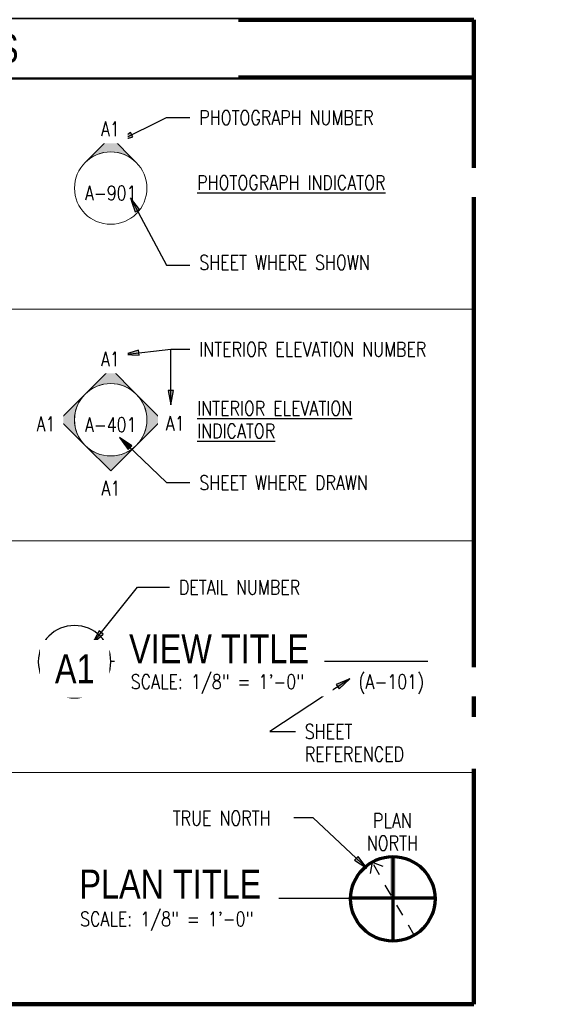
# Paper-space layout 'G-002 - SYMBOLS & ABBREVIATIONS' of a CAD drawing. Header units: feet. Extents: x 6.3 to 33.2, y 0.8 to 16.7.
# Tile 2 of 3: x 14.4 to 19, y 8.1 to 16.6. Entities that reach past the tile are written whole.
import ezdxf

# ---------------------------------------------------------------- set-up
doc = ezdxf.new("R2010")
doc.units = ezdxf.units.FT
doc.header["$MEASUREMENT"] = 0
doc.linetypes.add('Dash 1_32_', pattern=[0.0625, 0.03125, -0.03125])
for name, color, linetype, lineweight in [('A-ANNO-NOTE', 131, 'Continuous', 20), ('A-DETL', 90, 'Continuous', 9), ('A-DETL-THIN', 151, 'Continuous', 9), ('S-ANNO-NOTE', 2, 'Continuous', 35)]:
    doc.layers.add(name, color=color, linetype=linetype, lineweight=lineweight)
doc.layers.add('G-ANNO-TEXT', color=2, linetype='Continuous')
doc.styles.add('Annotative', font='romans.shx', dxfattribs={"width": 0.8, "height": 0.125})
doc.styles.add('RomanS', font='romans.shx', dxfattribs={"width": 0.8})
doc.styles.add('TITLES', font='swiss.ttf', dxfattribs={"width": 0.8})

# ---------------------------------------------------------------- blocks, each defined once
blk = doc.blocks.new('Elevation Mark Body Circle Interior_NAVFAC - Filled Arrow-745789-GENERAL PROJECT SYMBOLS')
at = {"color": 250, "lineweight": 20}
blk.add_circle((18.7312, 25.5662), 0.3125, dxfattribs=at)
for start, end in [(0, 180), (180, 360)]:
    blk.add_arc((18.7312, 25.5662), 0.3125, start, end, dxfattribs=at)
blk = doc.blocks.new('Elevation Mark Body Circle Photo_NAVFAC - Filled Arrow-735316-GENERAL PROJECT SYMBOLS')
at = {"lineweight": 20}
blk.add_circle((18.7312, 27.5662), 0.3125, dxfattribs=at)
for start, end in [(0, 180), (180, 360)]:
    blk.add_arc((18.7312, 27.5662), 0.3125, start, end, dxfattribs=at)
blk = doc.blocks.new('Elevation Mark Pointer Circle Photo_NAVFAC - Detail Number-735302-GENERAL PROJECT SYMBOLS')
at = {"lineweight": 9}
h = blk.add_hatch(color=256, dxfattribs=at)
edge = h.paths.add_edge_path()
edge.add_line((18.7312, 28.0082), (18.9522, 27.7872))
edge.add_arc((18.7312, 27.5662), 0.3125, 45, 135)
edge.add_line((18.5103, 27.7872), (18.7312, 28.0082))
at = {"lineweight": 20}
for p, q in [((18.5103, 27.7872), (18.7312, 28.0082)), ((18.7312, 28.0082), (18.5103, 27.7872)), ((18.7312, 28.0082), (18.9522, 27.7872)), ((18.9522, 27.7872), (18.7312, 28.0082))]:
    blk.add_line(p, q, dxfattribs=at)
blk.add_arc((18.7312, 27.5662), 0.3125, 45, 135, dxfattribs=at)
blk.add_arc((18.7312, 27.5662), 0.3125, 45, 135, dxfattribs=at)
blk = doc.blocks.new('North_Arrow_Symbol_With_True_North - North Arrow-735321-GENERAL PROJECT SYMBOLS')
at = {"layer": 'A-ANNO-NOTE', "lineweight": 211}
h = blk.add_hatch(color=256, dxfattribs=at)
edge = h.paths.add_edge_path()
edge.add_line((21.1887, 21.7939), (21.1887, 21.4367))
edge.add_line((21.1887, 21.4367), (21.1418, 21.4367))
edge.add_line((21.1418, 21.4367), (21.1418, 21.7939))
edge.add_arc((21.1652, 21.4305), 0.3641, 86.3096, 93.6904, ccw=False)
at = {"layer": 'A-ANNO-NOTE', "lineweight": 70}
for p, q in [((21.1652, 21.7947), (21.1652, 21.0664)), ((21.5293, 21.4367), (20.8012, 21.4367))]:
    blk.add_line(p, q, dxfattribs=at)
at = {"layer": 'A-ANNO-NOTE', "linetype": 'Dash 1_32_', "lineweight": 30}
for p, q in [((20.9858, 21.7474), (20.9641, 21.6243)), ((20.9858, 21.7474), (21.1033, 21.7046)), ((21.35, 21.1167), (20.9858, 21.7474))]:
    blk.add_line(p, q, dxfattribs=at)
at = {"layer": 'A-ANNO-NOTE', "lineweight": 70}
blk.add_circle((21.1652, 21.4305), 0.3641, dxfattribs=at)
at = {"layer": 'A-ANNO-NOTE'}
blk.add_arc((21.1652, 21.4305), 0.3641, 86.3096, 93.6904, dxfattribs=at)
at = {"layer": 'A-ANNO-NOTE', "lineweight": 9, "insert": (21.1611, 22.1687), "char_height": 0.125, "width": 0.8, "attachment_point": 2, "line_spacing_factor": 0.936439, "style": 'RomanS'}
blk.add_mtext('\\pxqc,t3.2,6.4,9.6,12.8,16,19.2,22.4,25.6,28.8,32,35.2,38.4,41.6,44.8,48,51.2,54.4,57.6,60.8,64,67.2,70.4,73.6,76.8,80,83.2,86.4,89.6,92.8,96,99.2,102.4;PLAN\\PNORTH', dxfattribs=at)
blk = doc.blocks.new('Elevation Mark Pointer Circle Interior_NAVFAC - Detail Number-735377-GENERAL PROJECT SYMBOLS')
at = {"lineweight": 9}
h = blk.add_hatch(color=256, dxfattribs=at)
edge = h.paths.add_edge_path()
edge.add_line((18.7312, 26.0082), (18.9522, 25.7872))
edge.add_arc((18.7312, 25.5662), 0.3125, 45, 135)
edge.add_line((18.5103, 25.7872), (18.7312, 26.0082))
at = {"lineweight": 20}
for p, q in [((18.5103, 25.7872), (18.7312, 26.0082)), ((18.7312, 26.0082), (18.5103, 25.7872)), ((18.7312, 26.0082), (18.9522, 25.7872)), ((18.9522, 25.7872), (18.7312, 26.0082))]:
    blk.add_line(p, q, dxfattribs=at)
blk.add_arc((18.7312, 25.5662), 0.3125, 45, 135, dxfattribs=at)
blk.add_arc((18.7312, 25.5662), 0.3125, 45, 135, dxfattribs=at)
blk = doc.blocks.new('View Title - View Title-852881-GENERAL PROJECT SYMBOLS')
for start, end in [(0, 180), (180, 0)]:
    blk.add_arc((18.5948, 23.4778), 0.3125, start, end)

psp = doc.layouts.new('G-002 - SYMBOLS & ABBREVIATIONS')

# ---------------------------------------------------------------- hatches: boundary and pattern name
at = {"layer": 'G-ANNO-TEXT'}
for points in [[(15.2189, 15.5018), (15.3407, 15.5376), (15.3211, 15.5771)], [(15.2673, 13.6606), (15.394, 13.6529), (15.3889, 13.6967)], [(15.6673, 13.2245), (15.6894, 13.3495), (15.6453, 13.3495)], [(14.9888, 11.1619), (15.084, 11.2458), (15.0495, 11.2733)], [(17.2108, 10.8603), (17.0943, 10.8099), (17.1186, 10.7731)], [(17.3586, 9.2248), (17.2825, 9.3264), (17.2524, 9.2943)]]:
    psp.add_hatch(color=256, dxfattribs=at).paths.add_polyline_path(points)

# ---------------------------------------------------------------- linework, layer by layer
at = {"layer": 'A-DETL', "lineweight": 90}
for p, q in [((6.2819, 16.5502), (18.2819, 16.5502)), ((18.2819, 16.5502), (18.2819, 8.0502)), ((6.2819, 16.0502), (18.2819, 16.0502)), ((18.2819, 8.0502), (6.2819, 8.0502))]:
    psp.add_line(p, q, dxfattribs=at)
at = {"layer": 'A-DETL-THIN'}
for p, q in [((6.2819, 14.0502), (18.2819, 14.0502)), ((6.2819, 12.0502), (18.2819, 12.0502)), ((6.2819, 10.0502), (18.2819, 10.0502))]:
    psp.add_line(p, q, dxfattribs=at)
at = {"layer": 'G-ANNO-TEXT'}
for p, q in [((15.2189, 15.5018), (15.6309, 15.7064)), ((15.6309, 15.7064), (15.833, 15.7064)), ((15.3211, 15.5771), (15.2189, 15.5018)), ((15.3407, 15.5376), (15.3211, 15.5771)), ((15.2189, 15.5018), (15.3407, 15.5376)), ((15.6309, 14.4297), (15.833, 14.4297)), ((15.2673, 13.6606), (15.6673, 13.7064)), ((15.3889, 13.6967), (15.2673, 13.6606)), ((15.394, 13.6529), (15.3889, 13.6967)), ((15.6673, 13.7064), (15.833, 13.7064)), ((15.6673, 13.2245), (15.6673, 13.7064)), ((15.6673, 13.7064), (15.833, 13.7064)), ((15.2673, 13.6606), (15.394, 13.6529)), ((15.6894, 13.3495), (15.6453, 13.3495)), ((15.6453, 13.3495), (15.6673, 13.2245)), ((15.6673, 13.2245), (15.6894, 13.3495)), ((15.3003, 12.8409), (15.3308, 12.8727)), ((15.6309, 12.5547), (15.833, 12.5547)), ((14.9888, 11.1619), (15.3794, 11.6511)), ((15.3794, 11.6511), (15.6574, 11.6511)), ((15.0495, 11.2733), (14.9888, 11.1619)), ((14.9888, 11.1619), (15.084, 11.2458)), ((15.084, 11.2458), (15.0495, 11.2733)), ((15.1522, 11.0138), (17.8835, 11.0138)), ((17.2108, 10.8603), (16.5222, 10.4067)), ((17.2108, 10.8603), (17.0943, 10.8099)), ((17.0943, 10.8099), (17.1186, 10.7731)), ((17.1186, 10.7731), (17.2108, 10.8603)), ((16.5222, 10.4067), (16.7429, 10.4067)), ((16.7307, 9.6592), (16.7286, 9.6592)), ((16.8957, 9.6592), (16.7307, 9.6592)), ((17.3586, 9.2248), (16.8957, 9.6592)), ((17.2825, 9.3264), (17.2524, 9.2943)), ((17.2524, 9.2943), (17.3586, 9.2248)), ((17.3586, 9.2248), (17.2825, 9.3264)), ((14.8793, 8.9667), (17.2178, 8.9667))]:
    psp.add_line(p, q, dxfattribs=at)

# ---------------------------------------------------------------- block references
for name, p in [('Elevation Mark Pointer Circle Photo_NAVFAC - Detail Number-735302-GENERAL PROJECT SYMBOLS', (-3.5822, -12.4698)), ('Elevation Mark Body Circle Photo_NAVFAC - Filled Arrow-735316-GENERAL PROJECT SYMBOLS', (-3.5822, -12.4698)), ('Elevation Mark Pointer Circle Interior_NAVFAC - Detail Number-735377-GENERAL PROJECT SYMBOLS', (-3.5822, -12.4698)), ('Elevation Mark Body Circle Interior_NAVFAC - Filled Arrow-745789-GENERAL PROJECT SYMBOLS', (-3.5822, -12.4698)), ('View Title - View Title-852881-GENERAL PROJECT SYMBOLS', (-3.7578, -12.4698)), ('North_Arrow_Symbol_With_True_North - North Arrow-735321-GENERAL PROJECT SYMBOLS', (-3.5822, -12.4698))]:
    psp.add_blockref(name, p, dxfattribs=at)
at = {"layer": 'G-ANNO-TEXT', "rotation": 180}
psp.add_blockref('Elevation Mark Pointer Circle Interior_NAVFAC - Detail Number-735377-GENERAL PROJECT SYMBOLS', (33.8802, 38.6627), dxfattribs=at)

# ---------------------------------------------------------------- texts
at = {"layer": 'G-ANNO-TEXT', "insert": (15.8949, 13.257), "char_height": 0.125, "width": 2.28085, "attachment_point": 1, "line_spacing_factor": 0.936439, "style": 'Annotative', "bg_fill": 2}
psp.add_mtext('\\pxt0.53333,1.06667,1.6,2.13333,2.66667,3.2,3.73333,4.26667,4.8,5.33333,5.86667,6.4,6.93333,7.46667,8,8.53333,9.06667,9.6,10.13333,10.66667,11.2,11.73333,12.26667,12.8,13.33333,13.86667,14.4,14.93333,15.46667,16,16.53333,17.06667;{\\LINTERIOR ELEVATION\\PINDICATOR}', dxfattribs=at)

# ---------------------------------------------------------------- next in the draw order: texts
at = {"layer": 'G-ANNO-TEXT', "line_spacing_factor": 0.936439, "bg_fill": 2}
for s, insert, char_height, width, attachment_point, style in [('\\pxt3.2,6.4,9.6,12.8,16,19.2,22.4,25.6,28.8,32,35.2,38.4,41.6,44.8,48,51.2,54.4,57.6,60.8,64,67.2,70.4,73.6,76.8,80,83.2,86.4,89.6,92.8,96,99.2,102.4;{PHOTOGRAPH NUMBER}', (15.913, 15.767), 0.125, 2.000242, 1, 'Annotative'), ('\\pxqc,t3.2,6.4,9.6,12.8,16,19.2,22.4,25.6,28.8,32,35.2,38.4,41.6,44.8,48,51.2,54.4,57.6,60.8,64,67.2,70.4,73.6,76.8,80,83.2,86.4,89.6,92.8,96,99.2,102.4;{A1}', (15.1456, 15.6078), 0.125, 0.172913, 5, 'Annotative'), ('\\pxt0.53333,1.06667,1.6,2.13333,2.66667,3.2,3.73333,4.26667,4.8,5.33333,5.86667,6.4,6.93333,7.46667,8,8.53333,9.06667,9.6,10.13333,10.66667,11.2,11.73333,12.26667,12.8,13.33333,13.86667,14.4,14.93333,15.46667,16,16.53333,17.06667;{\\LPHOTOGRAPH INDICATOR}', (15.8949, 15.2062), 0.125, 2.352126, 1, 'Annotative'), ('\\pxqc,t3.2,6.4,9.6,12.8,16,19.2,22.4,25.6,28.8,32,35.2,38.4,41.6,44.8,48,51.2,54.4,57.6,60.8,64,67.2,70.4,73.6,76.8,80,83.2,86.4,89.6,92.8,96,99.2,102.4;{A-901}', (15.1491, 15.0534), 0.125, 0.372913, 5, 'Annotative'), ('\\pxt3.2,6.4,9.6,12.8,16,19.2,22.4,25.6,28.8,32,35.2,38.4,41.6,44.8,48,51.2,54.4,57.6,60.8,64,67.2,70.4,73.6,76.8,80,83.2,86.4,89.6,92.8,96,99.2,102.4;{SHEET WHERE SHOWN}', (15.913, 14.517), 0.125, 2.120967, 1, 'Annotative'), ('\\pxt3.2,6.4,9.6,12.8,16,19.2,22.4,25.6,28.8,32,35.2,38.4,41.6,44.8,48,51.2,54.4,57.6,60.8,64,67.2,70.4,73.6,76.8,80,83.2,86.4,89.6,92.8,96,99.2,102.4;{INTERIOR ELEVATION NUMBER}', (15.913, 13.767), 0.125, 2.286964, 1, 'Annotative'), ('\\pxqc,t3.2,6.4,9.6,12.8,16,19.2,22.4,25.6,28.8,32,35.2,38.4,41.6,44.8,48,51.2,54.4,57.6,60.8,64,67.2,70.4,73.6,76.8,80,83.2,86.4,89.6,92.8,96,99.2,102.4;{A1}', (15.1456, 13.621), 0.125, 0.172913, 5, 'Annotative'), ('\\pxqc,t3.2,6.4,9.6,12.8,16,19.2,22.4,25.6,28.8,32,35.2,38.4,41.6,44.8,48,51.2,54.4,57.6,60.8,64,67.2,70.4,73.6,76.8,80,83.2,86.4,89.6,92.8,96,99.2,102.4;{A-401}', (15.1491, 13.0534), 0.125, 0.372913, 5, 'Annotative'), ('\\pxt3.2,6.4,9.6,12.8,16,19.2,22.4,25.6,28.8,32,35.2,38.4,41.6,44.8,48,51.2,54.4,57.6,60.8,64,67.2,70.4,73.6,76.8,80,83.2,86.4,89.6,92.8,96,99.2,102.4;{SHEET WHERE DRAWN}', (15.913, 12.6154), 0.125, 2.196421, 1, 'Annotative'), ('\\pxt3.2,6.4,9.6,12.8,16,19.2,22.4,25.6,28.8,32,35.2,38.4,41.6,44.8,48,51.2,54.4,57.6,60.8,64,67.2,70.4,73.6,76.8,80,83.2,86.4,89.6,92.8,96,99.2,102.4;{DETAIL NUMBER}', (15.7374, 11.7118), 0.125, 1.508542, 1, 'Annotative'), ('\\pxqc,t1.6,3.2,4.8,6.4,8,9.6,11.2,12.8,14.4,16,17.6,19.2,20.8,22.4,24,25.6,27.2,28.8,30.4,32,33.6,35.2,36.8,38.4,40,41.6,43.2,44.8,46.4,48,49.6,51.2;{A1}', (14.8385, 10.9464), 0.25, 0.348031, 5, 'TITLES'), ('\\pxt3.2,6.4,9.6,12.8,16,19.2,22.4,25.6,28.8,32,35.2,38.4,41.6,44.8,48,51.2,54.4,57.6,60.8,64,67.2,70.4,73.6,76.8,80,83.2,86.4,89.6,92.8,96,99.2,102.4;{(A-101)}', (17.2868, 10.8144), 0.125, 1.678188, 4, 'Annotative'), ('\\pxt3.2,6.4,9.6,12.8,16,19.2,22.4,25.6,28.8,32,35.2,38.4,41.6,44.8,48,51.2,54.4,57.6,60.8,64,67.2,70.4,73.6,76.8,80,83.2,86.4,89.6,92.8,96,99.2,102.4;SHEET\\PREFERENCED', (16.8229, 10.4674), 0.125, 1.745827, 1, 'Annotative'), ('\\pxqc,t3.2,6.4,9.6,12.8,16,19.2,22.4,25.6,28.8,32,35.2,38.4,41.6,44.8,48,51.2,54.4,57.6,60.8,64,67.2,70.4,73.6,76.8,80,83.2,86.4,89.6,92.8,96,99.2,102.4;{TRUE NORTH}', (16.1059, 9.7198), 0.125, 1.09649, 2, 'Annotative')]:
    psp.add_mtext(s, dxfattribs=dict(at, insert=insert, char_height=char_height, width=width, attachment_point=attachment_point, style=style))
at = {"layer": 'S-ANNO-NOTE', "insert": (12.2819, 16.3002), "char_height": 0.25, "width": 7.686623, "attachment_point": 5, "style": 'TITLES', "bg_fill": 2}
psp.add_mtext('\\pxqc,t1.6,3.2,4.8,6.4,8,9.6,11.2,12.8,14.4,16,17.6,19.2,20.8,22.4,24,25.6,27.2,28.8,30.4,32,33.6,35.2,36.8,38.4,40,41.6,43.2,44.8,46.4,48,49.6,51.2;{GENERAL PROJECT SYMBOLS}', dxfattribs=at)

# ---------------------------------------------------------------- next in the draw order: hatches: boundary and pattern name
at = {"layer": 'G-ANNO-TEXT'}
for points in [[(15.3197, 15.0125), (15.3591, 14.8918), (15.398, 14.9126)], [(15.2253, 12.9433), (15.3003, 12.8409), (15.3308, 12.8727)]]:
    psp.add_hatch(color=256, dxfattribs=at).paths.add_polyline_path(points)

# ---------------------------------------------------------------- next in the draw order: linework, layer by layer
for p, q in [((15.3197, 15.0125), (15.3591, 14.8918)), ((15.398, 14.9126), (15.3197, 15.0125)), ((15.3197, 15.0125), (15.6309, 14.4297)), ((15.3591, 14.8918), (15.398, 14.9126)), ((15.2253, 12.9433), (15.3003, 12.8409)), ((15.3308, 12.8727), (15.2253, 12.9433)), ((15.2253, 12.9433), (15.6309, 12.5547))]:
    psp.add_line(p, q, dxfattribs=at)

# ---------------------------------------------------------------- next in the draw order: block references
for p, rotation in [((40.7152, -5.6348), 89.99999999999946), ((-10.4172, 31.8277), 269.9999999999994)]:
    psp.add_blockref('Elevation Mark Pointer Circle Interior_NAVFAC - Detail Number-735377-GENERAL PROJECT SYMBOLS', p, dxfattribs=dict(at, rotation=rotation))

# ---------------------------------------------------------------- next in the draw order: texts
at = {"layer": 'G-ANNO-TEXT', "insert": (15.3077, 10.9939), "char_height": 0.25, "width": 1.558425, "attachment_point": 7, "line_spacing_factor": 0.936439, "style": 'TITLES', "bg_fill": 2}
psp.add_mtext('\\pxt1.6,3.2,4.8,6.4,8,9.6,11.2,12.8,14.4,16,17.6,19.2,20.8,22.4,24,25.6,27.2,28.8,30.4,32,33.6,35.2,36.8,38.4,40,41.6,43.2,44.8,46.4,48,49.6,51.2;{VIEW TITLE}', dxfattribs=at)
at = {"layer": 'G-ANNO-TEXT', "lineweight": 9, "insert": (14.8793, 8.9626), "char_height": 0.25, "width": 1.593701, "attachment_point": 7, "line_spacing_factor": 0.936439, "style": 'TITLES', "bg_fill": 2}
psp.add_mtext('\\pxt1.6,3.2,4.8,6.4,8,9.6,11.2,12.8,14.4,16,17.6,19.2,20.8,22.4,24,25.6,27.2,28.8,30.4,32,33.6,35.2,36.8,38.4,40,41.6,43.2,44.8,46.4,48,49.6,51.2;{PLAN TITLE}', dxfattribs=at)

# ---------------------------------------------------------------- next in the draw order: texts
at = {"layer": 'G-ANNO-TEXT', "char_height": 0.125, "line_spacing_factor": 0.936439, "style": 'Annotative', "bg_fill": 2}
for s, insert, width, attachment_point in [('\\pxqc,t3.2,6.4,9.6,12.8,16,19.2,22.4,25.6,28.8,32,35.2,38.4,41.6,44.8,48,51.2,54.4,57.6,60.8,64,67.2,70.4,73.6,76.8,80,83.2,86.4,89.6,92.8,96,99.2,102.4;{A1}', (14.5904, 13.0609), 0.172913, 5), ('\\pxqc,t3.2,6.4,9.6,12.8,16,19.2,22.4,25.6,28.8,32,35.2,38.4,41.6,44.8,48,51.2,54.4,57.6,60.8,64,67.2,70.4,73.6,76.8,80,83.2,86.4,89.6,92.8,96,99.2,102.4;{A1}', (15.7057, 13.0658), 0.172913, 5), ('\\pxqc,t3.2,6.4,9.6,12.8,16,19.2,22.4,25.6,28.8,32,35.2,38.4,41.6,44.8,48,51.2,54.4,57.6,60.8,64,67.2,70.4,73.6,76.8,80,83.2,86.4,89.6,92.8,96,99.2,102.4;{A1}', (15.1505, 12.5057), 0.172913, 5), ('\\pxt3.2,6.4,9.6,12.8,16,19.2,22.4,25.6,28.8,32,35.2,38.4,41.6,44.8,48,51.2,54.4,57.6,60.8,64,67.2,70.4,73.6,76.8,80,83.2,86.4,89.6,92.8,96,99.2,102.4;{SCALE: 1/8" = 1\'-0"}', (15.3221, 10.8144), 1.678188, 4)]:
    psp.add_mtext(s, dxfattribs=dict(at, insert=insert, width=width, attachment_point=attachment_point))
at = {"layer": 'G-ANNO-TEXT', "lineweight": 9, "insert": (14.885, 8.7665), "char_height": 0.125, "width": 1.797908, "attachment_point": 4, "line_spacing_factor": 0.936439, "style": 'Annotative', "bg_fill": 2}
psp.add_mtext('\\pxt3.2,6.4,9.6,12.8,16,19.2,22.4,25.6,28.8,32,35.2,38.4,41.6,44.8,48,51.2,54.4,57.6,60.8,64,67.2,70.4,73.6,76.8,80,83.2,86.4,89.6,92.8,96,99.2,102.4;{SCALE: 1/8" = 1\'-0"}', dxfattribs=at)

doc.saveas('drawing.dxf')
